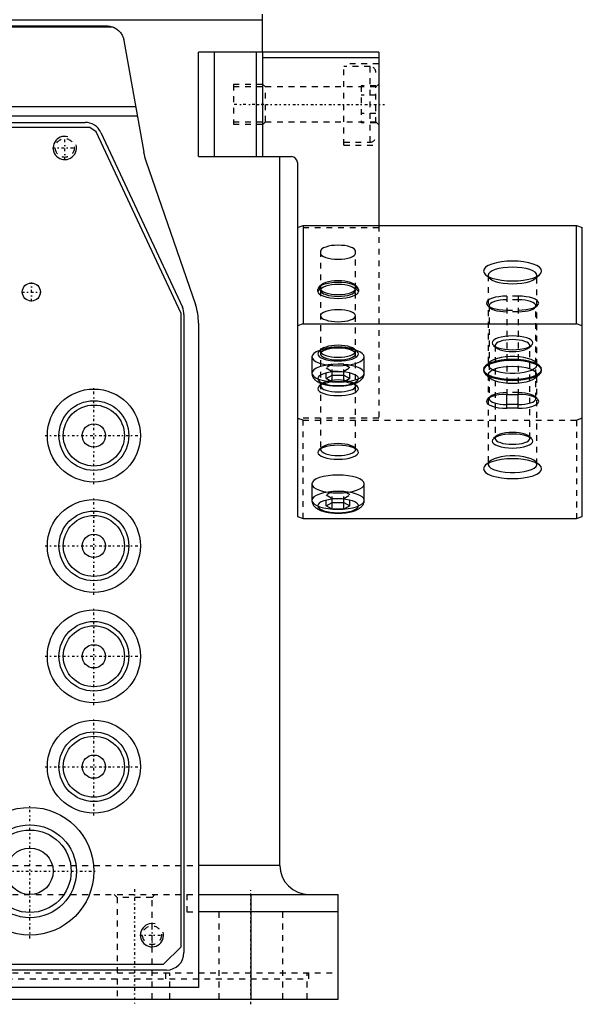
# Model space of a CAD drawing. Extents: x -132 to 132, y -1 to 737.
# Tile 3 of 12: x 35 to 132, y -1 to 169. Entities that reach past the tile are written whole.
import ezdxf

# ---------------------------------------------------------------- set-up
doc = ezdxf.new("R2010")
doc.units = 0
doc.linetypes.add('CENTER', pattern=[1.5, 0.45, -0.5, 0.05, -0.5])
doc.linetypes.add('DASHED', pattern=[2, 1, -1])
for name, color, linetype in [('AM_0', 7, 'CONTINUOUS'), ('AM_10', 7, 'CONTINUOUS'), ('AM_3', 7, 'DASHED'), ('AM_7', 7, 'CENTER')]:
    doc.layers.add(name, color=color, linetype=linetype)

msp = doc.modelspace()

# ---------------------------------------------------------------- linework, layer by layer
at = {"layer": 'AM_0', "color": 7, "linetype": 'CONTINUOUS'}
for p, q in [((77, 163), (77, 169.5)), ((77, 168.5), (28.94, 168.5)), ((28.94, 167.5), (50.22, 167.5)), ((32, 167.32), (51.25, 167.32)), ((53.17, 165.02), (56.57, 145.78)), ((77, 163), (66.01, 163)), ((66.01, 145), (66.01, 163)), ((68.74, 145), (68.74, 163)), ((76, 145), (76, 163)), ((97, 163), (77, 163)), ((77, 163), (77, 145)), ((97, 163), (97, 133.14)), ((97, 162), (77, 162)), ((-55.18, 153.62), (55.18, 153.62)), ((55.48, 151.95), (-55.48, 151.95)), ((-46.48, 150.9), (46.48, 150.9)), ((47.28, 150), (-47.28, 150)), ((48.42, 149.27), (47.28, 150)), ((63, 118), (48.42, 149.27)), ((49.2, 149.17), (63.22, 119.1)), ((56.96, 144.26), (65.46, 119.58)), ((66.01, 145), (77, 145)), ((77, 145), (82, 145)), ((80, 23), (80, 145)), ((83, 144), (83, 83.05)), ((83, 132.8), (84, 133.14)), ((84, 133.14), (131, 133.14)), ((84, 133.14), (84, 116.22)), ((131, 116.22), (131, 133.14)), ((131, 133.14), (132, 132.8)), ((132, 83.05), (132, 132.8)), ((63, 9), (63, 118)), ((63.5, 117.83), (63.5, 8)), ((66, 116.33), (66, 2)), ((84, 116.22), (83, 115.88)), ((84, 116.22), (131, 116.22)), ((132, 115.88), (131, 116.22)), ((85.5, 110.55), (85.5, 107.73)), ((94.5, 107.73), (94.5, 110.55)), ((87.98, 106.79), (88.99, 107.39)), ((88.99, 106.19), (87.98, 106.79)), ((88.99, 106.19), (88.99, 107.39)), ((88.99, 107.39), (91.01, 107.39)), ((91.01, 107.39), (92.02, 106.79)), ((91.01, 106.19), (91.01, 107.39)), ((92.02, 106.79), (91.01, 106.19)), ((91.01, 106.19), (88.99, 106.19)), ((119, 104.08), (121, 104.08)), ((119, 101.69), (119, 104.08)), ((121, 101.69), (121, 104.08)), ((121, 102.33), (119, 102.33)), ((121, 101.69), (119, 101.69)), ((85.5, 88.66), (85.5, 85.84)), ((94.5, 85.84), (94.5, 88.66)), ((87.98, 84.9), (88.99, 85.5)), ((88.99, 84.3), (87.98, 84.9)), ((88.99, 84.3), (88.99, 85.5)), ((88.99, 85.5), (91.01, 85.5)), ((91.01, 85.5), (92.02, 84.9)), ((91.01, 84.3), (91.01, 85.5)), ((92.02, 84.9), (91.01, 84.3)), ((83, 83.05), (84, 82.71)), ((91.01, 84.3), (88.99, 84.3)), ((131, 82.71), (132, 83.05)), ((84, 82.71), (131, 82.71)), ((80, 23), (66, 23)), ((66, 18), (90, 18)), ((75, 18), (75, 0)), ((90, 0), (90, 18)), ((90, 15), (66, 15)), ((60, 6), (63, 9)), ((-60, 6), (60, 6)), ((60.5, 5), (-60.5, 5)), ((66, 2), (-66, 2)), ((-90, 0), (90, 0))]:
    msp.add_line(p, q, dxfattribs=at)
for points in [[(90, 112.09), (89.12, 112.06), (88.28, 111.97), (87.5, 111.83), (86.82, 111.64), (86.26, 111.4), (85.84, 111.14), (85.59, 110.85), (85.5, 110.55)], [(94.5, 110.55), (94.41, 110.85), (94.16, 111.14), (93.74, 111.4), (93.18, 111.64), (92.5, 111.83), (91.72, 111.97), (90.88, 112.06), (90, 112.09)], [(94.5, 107.73), (94.41, 108.03), (94.16, 108.32), (93.74, 108.59), (93.18, 108.82), (92.5, 109.01), (91.72, 109.15), (90.88, 109.24), (90, 109.27), (89.12, 109.24), (88.28, 109.15), (87.5, 109.01), (86.82, 108.82), (86.26, 108.59), (85.84, 108.32), (85.59, 108.03), (85.5, 107.73)], [(115.34, 109.02), (115.08, 108.7), (115, 108.37), (115.11, 108.04), (115.4, 107.72), (115.87, 107.43), (116.49, 107.18), (117.25, 106.97), (118.11, 106.81), (119.03, 106.72), (120, 106.68), (120.97, 106.72), (121.89, 106.81), (122.75, 106.97), (123.51, 107.18), (124.13, 107.43), (124.6, 107.72), (124.89, 108.04), (125, 108.37), (124.92, 108.7), (124.66, 109.02)], [(120, 110.11), (119.01, 110.07), (118.06, 109.97), (117.18, 109.81), (116.42, 109.59), (115.8, 109.32), (115.34, 109.02)], [(115.85, 109.35), (115.82, 109.06), (115.96, 108.78), (116.26, 108.51), (116.72, 108.27), (117.3, 108.06), (117.99, 107.9), (118.76, 107.79), (119.58, 107.73), (120.42, 107.73), (121.24, 107.79), (122.01, 107.9), (122.7, 108.06), (123.28, 108.27), (123.74, 108.51), (124.04, 108.78), (124.18, 109.06), (124.15, 109.35)], [(124.66, 109.02), (124.2, 109.32), (123.58, 109.59), (122.82, 109.81), (121.94, 109.97), (120.99, 110.07), (120, 110.11)], [(86.74, 105.5), (86.56, 105.28), (86.5, 105.05), (86.57, 104.82), (86.78, 104.6), (87.1, 104.39), (87.53, 104.22), (88.05, 104.07), (88.65, 103.96), (89.29, 103.89), (89.96, 103.87), (90.64, 103.89), (91.29, 103.95), (91.89, 104.06), (92.42, 104.2), (92.86, 104.37), (93.19, 104.57), (93.41, 104.79), (93.5, 105.02), (93.46, 105.25), (93.29, 105.48), (92.99, 105.68), (92.59, 105.87)], [(87.41, 105.87), (87.03, 105.69), (86.74, 105.5)], [(87.04, 105.7), (87, 105.51), (87.07, 105.31), (87.25, 105.12), (87.53, 104.95), (87.91, 104.8), (88.36, 104.67), (88.87, 104.58), (89.42, 104.53), (90, 104.51), (90.58, 104.53), (91.13, 104.58), (91.64, 104.67), (92.09, 104.8), (92.47, 104.95), (92.75, 105.12), (92.93, 105.31), (93, 105.51), (92.96, 105.7)], [(119, 104.08), (118.31, 104.06), (117.64, 103.99), (117.03, 103.87), (116.49, 103.72), (116.06, 103.53), (115.74, 103.32)], [(116.04, 103.52), (116, 103.33), (116.07, 103.13), (116.25, 102.94), (116.53, 102.77), (116.91, 102.62), (117.36, 102.5), (117.87, 102.4), (118.42, 102.35), (119, 102.33)], [(121, 101.69), (121.68, 101.71), (122.34, 101.78), (122.94, 101.89), (123.47, 102.04), (123.91, 102.22), (124.23, 102.43), (124.43, 102.65), (124.5, 102.88), (124.43, 103.12), (124.23, 103.34), (123.91, 103.55), (123.47, 103.73), (122.94, 103.88), (122.34, 103.99), (121.68, 104.06), (121, 104.08)], [(121, 102.33), (121.58, 102.35), (122.13, 102.4), (122.64, 102.5), (123.09, 102.62), (123.47, 102.77), (123.75, 102.94), (123.93, 103.13), (124, 103.33), (123.96, 103.52)], [(115.74, 103.32), (115.56, 103.1), (115.5, 102.87), (115.58, 102.63), (115.78, 102.41), (116.11, 102.21), (116.55, 102.03), (117.07, 101.89), (117.67, 101.78), (118.32, 101.71), (119, 101.69)], [(117.04, 96.68), (117, 96.49), (117.07, 96.29), (117.25, 96.1), (117.53, 95.93), (117.91, 95.78), (118.36, 95.65), (118.87, 95.56), (119.42, 95.51), (120, 95.49), (120.58, 95.51), (121.13, 95.56), (121.64, 95.65), (122.09, 95.78), (122.47, 95.93), (122.75, 96.1), (122.93, 96.29), (123, 96.49), (122.96, 96.68)], [(90, 95.32), (89.31, 95.29), (88.64, 95.22), (88.03, 95.11), (87.49, 94.95), (87.06, 94.77), (86.74, 94.55)], [(93.26, 94.55), (92.94, 94.77), (92.51, 94.95), (91.97, 95.11), (91.36, 95.22), (90.69, 95.29), (90, 95.32)], [(86.74, 94.55), (86.56, 94.33), (86.5, 94.1), (86.58, 93.87), (86.78, 93.65), (87.11, 93.44), (87.55, 93.27), (88.07, 93.12), (88.67, 93.01), (89.32, 92.94), (90, 92.92), (90.68, 92.94), (91.33, 93.01), (91.93, 93.12), (92.45, 93.27), (92.89, 93.44), (93.22, 93.65), (93.42, 93.87), (93.5, 94.1), (93.44, 94.33), (93.26, 94.55)], [(87.04, 94.76), (87, 94.56), (87.07, 94.36), (87.25, 94.18), (87.53, 94), (87.91, 93.85), (88.36, 93.73), (88.87, 93.64), (89.42, 93.58), (90, 93.56), (90.58, 93.58), (91.13, 93.64), (91.64, 93.73), (92.09, 93.85), (92.47, 94), (92.75, 94.18), (92.93, 94.36), (93, 94.56), (92.96, 94.76)], [(115.85, 92.25), (115.82, 91.96), (115.96, 91.68), (116.26, 91.41), (116.72, 91.17), (117.3, 90.96), (117.99, 90.8), (118.76, 90.69), (119.58, 90.63), (120.42, 90.63), (121.24, 90.69), (122.01, 90.8), (122.7, 90.96), (123.28, 91.17), (123.74, 91.41), (124.04, 91.68), (124.18, 91.96), (124.15, 92.25)], [(90, 90.2), (89.12, 90.17), (88.28, 90.08), (87.5, 89.94), (86.82, 89.75), (86.26, 89.52), (85.84, 89.25), (85.59, 88.96), (85.5, 88.66)], [(94.5, 88.66), (94.41, 88.96), (94.16, 89.25), (93.74, 89.52), (93.18, 89.75), (92.5, 89.94), (91.72, 90.08), (90.88, 90.17), (90, 90.2)], [(94.5, 85.84), (94.41, 86.14), (94.16, 86.43), (93.74, 86.7), (93.18, 86.93), (92.5, 87.12), (91.72, 87.26), (90.88, 87.35), (90, 87.38), (89.12, 87.35), (88.28, 87.26), (87.5, 87.12), (86.82, 86.93), (86.26, 86.7), (85.84, 86.43), (85.59, 86.14), (85.5, 85.84)]]:
    msp.add_lwpolyline(points, dxfattribs=at)
for points in [[(93.5, 106.79), (93.43, 107.02), (93.23, 107.25), (92.91, 107.46), (92.47, 107.64), (91.94, 107.79), (91.34, 107.9), (90.68, 107.97), (90, 107.99), (89.32, 107.97), (88.66, 107.9), (88.06, 107.79), (87.53, 107.64), (87.09, 107.46), (86.77, 107.25), (86.57, 107.02), (86.5, 106.79), (86.57, 106.56), (86.77, 106.33), (87.09, 106.13), (87.53, 105.94), (88.06, 105.8), (88.66, 105.69), (89.32, 105.62), (90, 105.59), (90.68, 105.62), (91.34, 105.69), (91.94, 105.8), (92.47, 105.94), (92.91, 106.13), (93.23, 106.33), (93.43, 106.56)], [(123.5, 96.04), (123.43, 96.28), (123.23, 96.5), (122.91, 96.71), (122.47, 96.89), (121.94, 97.04), (121.34, 97.15), (120.68, 97.22), (120, 97.24), (119.32, 97.22), (118.66, 97.15), (118.06, 97.04), (117.53, 96.89), (117.09, 96.71), (116.77, 96.5), (116.57, 96.28), (116.5, 96.04), (116.57, 95.81), (116.77, 95.59), (117.09, 95.38), (117.53, 95.2), (118.06, 95.05), (118.66, 94.94), (119.32, 94.87), (120, 94.85), (120.68, 94.87), (121.34, 94.94), (121.94, 95.05), (122.47, 95.2), (122.91, 95.38), (123.23, 95.59), (123.43, 95.81)], [(125, 91.29), (124.9, 91.63), (124.62, 91.95), (124.16, 92.24), (123.54, 92.5), (122.78, 92.72), (121.91, 92.87), (120.98, 92.97), (120, 93), (119.02, 92.97), (118.09, 92.87), (117.22, 92.72), (116.46, 92.5), (115.84, 92.24), (115.38, 91.95), (115.1, 91.63), (115, 91.29), (115.1, 90.96), (115.38, 90.64), (115.84, 90.34), (116.46, 90.08), (117.22, 89.87), (118.09, 89.71), (119.02, 89.62), (120, 89.58), (120.98, 89.62), (121.91, 89.71), (122.78, 89.87), (123.54, 90.08), (124.16, 90.34), (124.62, 90.64), (124.9, 90.96)], [(93.5, 84.9), (93.43, 85.14), (93.23, 85.36), (92.91, 85.57), (92.47, 85.75), (91.94, 85.9), (91.34, 86.01), (90.68, 86.08), (90, 86.1), (89.32, 86.08), (88.66, 86.01), (88.06, 85.9), (87.53, 85.75), (87.09, 85.57), (86.77, 85.36), (86.57, 85.14), (86.5, 84.9), (86.57, 84.67), (86.77, 84.44), (87.09, 84.24), (87.53, 84.06), (88.06, 83.91), (88.66, 83.8), (89.32, 83.73), (90, 83.7), (90.68, 83.73), (91.34, 83.8), (91.94, 83.91), (92.47, 84.06), (92.91, 84.24), (93.23, 84.44), (93.43, 84.67)]]:
    msp.add_lwpolyline(points, close=True, dxfattribs=at)
for points in [[(50.22, 167.5, 0), (50.38, 167.5, 0), (50.73, 167.46, 0), (51.08, 167.37, 0), (51.25, 167.32, 0)], [(51.25, 167.32, 0), (51.33, 167.29, 0), (51.49, 167.22, 0), (51.65, 167.14, 0), (51.72, 167.09, 0), (51.8, 167.05, 0), (51.94, 166.95, 0), (52.08, 166.85, 0), (52.22, 166.74, 0), (52.34, 166.62, 0), (52.46, 166.49, 0), (52.52, 166.43, 0), (52.57, 166.36, 0), (52.68, 166.22, 0), (52.77, 166.07, 0), (52.86, 165.92, 0), (52.94, 165.77, 0), (53.01, 165.61, 0), (53.04, 165.52, 0), (53.07, 165.44, 0), (53.12, 165.28, 0), (53.16, 165.11, 0), (53.17, 165.02, 0)], [(85.5, 107.73, 0), (85.5, 107.69, 0), (85.51, 107.6, 0), (85.52, 107.51, 0), (85.52, 107.47, 0), (85.53, 107.42, 0), (85.56, 107.34, 0), (85.58, 107.25, 0), (85.62, 107.17, 0), (85.65, 107.09, 0), (85.69, 107.01, 0), (85.71, 106.97, 0), (85.74, 106.94, 0), (85.78, 106.87, 0), (85.84, 106.8, 0), (85.89, 106.74, 0), (85.94, 106.67, 0), (86, 106.62, 0), (86.03, 106.59, 0), (86.06, 106.56, 0), (86.12, 106.51, 0), (86.19, 106.45, 0), (86.22, 106.43, 0), (86.25, 106.41, 0), (86.32, 106.36, 0), (86.39, 106.31, 0), (86.43, 106.29, 0), (86.46, 106.27, 0), (86.53, 106.23, 0), (86.61, 106.19, 0), (86.68, 106.15, 0), (86.75, 106.12, 0), (86.83, 106.08, 0), (86.87, 106.06, 0), (86.91, 106.05, 0), (87, 106.01, 0), (87.08, 105.98, 0), (87.17, 105.95, 0), (87.26, 105.92, 0), (87.36, 105.89, 0), (87.4, 105.87, 0), (87.45, 105.86, 0), (87.55, 105.83, 0), (87.65, 105.8, 0), (87.76, 105.78, 0), (87.86, 105.75, 0), (87.97, 105.73, 0), (88.03, 105.72, 0), (88.09, 105.71, 0), (88.2, 105.69, 0), (88.32, 105.67, 0), (88.44, 105.65, 0), (88.55, 105.63, 0), (88.67, 105.61, 0), (88.73, 105.61, 0), (88.79, 105.6, 0), (88.91, 105.59, 0), (89.03, 105.58, 0), (89.15, 105.57, 0), (89.28, 105.56, 0), (89.4, 105.55, 0), (89.46, 105.55, 0), (89.52, 105.54, 0), (89.64, 105.54, 0), (89.77, 105.54, 0), (89.83, 105.53, 0), (89.89, 105.53, 0), (90.01, 105.53, 0), (90.13, 105.53, 0), (90.19, 105.54, 0), (90.26, 105.54, 0), (90.38, 105.54, 0), (90.5, 105.54, 0), (90.62, 105.55, 0), (90.73, 105.56, 0), (90.85, 105.57, 0), (90.91, 105.57, 0), (90.97, 105.58, 0), (91.08, 105.59, 0), (91.2, 105.6, 0), (91.31, 105.61, 0), (91.43, 105.63, 0), (91.54, 105.64, 0), (91.59, 105.65, 0), (91.65, 105.66, 0), (91.75, 105.68, 0), (91.86, 105.7, 0), (91.96, 105.72, 0), (92.07, 105.74, 0), (92.17, 105.76, 0), (92.22, 105.77, 0), (92.27, 105.78, 0), (92.36, 105.81, 0), (92.46, 105.83, 0), (92.55, 105.86, 0), (92.64, 105.89, 0), (92.74, 105.92, 0), (92.78, 105.93, 0), (92.82, 105.95, 0), (92.91, 105.98, 0), (93, 106.01, 0), (93.08, 106.04, 0), (93.16, 106.08, 0), (93.24, 106.11, 0), (93.28, 106.13, 0), (93.32, 106.15, 0), (93.4, 106.19, 0), (93.47, 106.23, 0), (93.51, 106.25, 0), (93.54, 106.27, 0), (93.62, 106.32, 0), (93.69, 106.37, 0), (93.73, 106.4, 0), (93.77, 106.43, 0), (93.85, 106.49, 0), (93.94, 106.56, 0), (94.01, 106.63, 0), (94.09, 106.71, 0), (94.17, 106.8, 0), (94.2, 106.85, 0), (94.24, 106.9, 0), (94.3, 107, 0), (94.35, 107.1, 0), (94.4, 107.2, 0), (94.43, 107.29, 0), (94.46, 107.39, 0), (94.47, 107.44, 0), (94.48, 107.49, 0), (94.49, 107.59, 0), (94.5, 107.68, 0), (94.5, 107.73, 0)], [(85.5, 85.84, 0), (85.5, 85.8, 0), (85.51, 85.71, 0), (85.52, 85.62, 0), (85.52, 85.58, 0), (85.53, 85.53, 0), (85.56, 85.45, 0), (85.58, 85.36, 0), (85.62, 85.28, 0), (85.65, 85.2, 0), (85.69, 85.12, 0), (85.71, 85.08, 0), (85.74, 85.05, 0), (85.78, 84.98, 0), (85.84, 84.91, 0), (85.89, 84.85, 0), (85.94, 84.79, 0), (86, 84.73, 0), (86.03, 84.7, 0), (86.06, 84.67, 0), (86.12, 84.62, 0), (86.19, 84.57, 0), (86.22, 84.54, 0), (86.25, 84.52, 0), (86.32, 84.47, 0), (86.39, 84.42, 0), (86.43, 84.4, 0), (86.46, 84.38, 0), (86.53, 84.34, 0), (86.61, 84.3, 0), (86.68, 84.26, 0), (86.75, 84.23, 0), (86.83, 84.19, 0), (86.87, 84.17, 0), (86.91, 84.16, 0), (87, 84.12, 0), (87.08, 84.09, 0), (87.17, 84.06, 0), (87.26, 84.03, 0), (87.36, 84, 0), (87.4, 83.98, 0), (87.45, 83.97, 0), (87.55, 83.94, 0), (87.65, 83.91, 0), (87.76, 83.89, 0), (87.86, 83.86, 0), (87.97, 83.84, 0), (88.03, 83.83, 0), (88.09, 83.82, 0), (88.2, 83.8, 0), (88.32, 83.78, 0), (88.44, 83.76, 0), (88.55, 83.74, 0), (88.67, 83.73, 0), (88.73, 83.72, 0), (88.79, 83.71, 0), (88.91, 83.7, 0), (89.03, 83.69, 0), (89.15, 83.68, 0), (89.28, 83.67, 0), (89.4, 83.66, 0), (89.46, 83.66, 0), (89.52, 83.65, 0), (89.64, 83.65, 0), (89.77, 83.65, 0), (89.83, 83.65, 0), (89.89, 83.64, 0), (90.01, 83.64, 0), (90.13, 83.65, 0), (90.19, 83.65, 0), (90.26, 83.65, 0), (90.38, 83.65, 0), (90.5, 83.66, 0), (90.62, 83.66, 0), (90.73, 83.67, 0), (90.85, 83.68, 0), (90.91, 83.68, 0), (90.97, 83.69, 0), (91.08, 83.7, 0), (91.2, 83.71, 0), (91.31, 83.72, 0), (91.43, 83.74, 0), (91.54, 83.75, 0), (91.59, 83.76, 0), (91.65, 83.77, 0), (91.75, 83.79, 0), (91.86, 83.81, 0), (91.96, 83.83, 0), (92.07, 83.85, 0), (92.17, 83.87, 0), (92.22, 83.88, 0), (92.27, 83.89, 0), (92.36, 83.92, 0), (92.46, 83.94, 0), (92.55, 83.97, 0), (92.64, 84, 0), (92.74, 84.03, 0), (92.78, 84.04, 0), (92.82, 84.06, 0), (92.91, 84.09, 0), (93, 84.12, 0), (93.08, 84.15, 0), (93.16, 84.19, 0), (93.24, 84.23, 0), (93.28, 84.24, 0), (93.32, 84.26, 0), (93.4, 84.3, 0), (93.47, 84.34, 0), (93.51, 84.36, 0), (93.54, 84.38, 0), (93.62, 84.43, 0), (93.69, 84.48, 0), (93.73, 84.51, 0), (93.77, 84.54, 0), (93.85, 84.6, 0), (93.94, 84.67, 0), (94.01, 84.74, 0), (94.09, 84.82, 0), (94.17, 84.91, 0), (94.2, 84.96, 0), (94.24, 85.01, 0), (94.3, 85.11, 0), (94.35, 85.21, 0), (94.4, 85.31, 0), (94.43, 85.41, 0), (94.46, 85.5, 0), (94.47, 85.55, 0), (94.48, 85.6, 0), (94.49, 85.7, 0), (94.5, 85.79, 0), (94.5, 85.84, 0)]]:
    msp.add_polyline3d(points, dxfattribs=at)
for centre, radius in [((37.25, 121.7), 1.55), ((48, 97), 8), ((48, 97), 6), ((48, 97), 5.25), ((48, 97), 2), ((48, 78), 8), ((48, 78), 6), ((48, 78), 5.25), ((48, 78), 2), ((48, 59), 8), ((48, 59), 6), ((48, 59), 5.25), ((48, 59), 2), ((48, 40), 8), ((48, 40), 6), ((48, 40), 5.25), ((48, 40), 2), ((37, 22), 11), ((37, 22), 8), ((37, 22), 7.1), ((37, 22), 4)]:
    msp.add_circle(centre, radius, dxfattribs=at)
for centre, radius, start, end in [((46.48, 147.9), 3, 25, 90), ((66.41, 147.51), 10, 190, 199), ((82, 144), 1, 0, 90), ((60.5, 117.83), 3, 0, 25), ((56, 116.33), 10, 0, 19), ((85, 23), 5, 180, 270), ((60.5, 8), 3, 270, 0)]:
    msp.add_arc(centre, radius, start, end, dxfattribs=at)
at = {"layer": 'AM_10', "color": 7, "linetype": 'CONTINUOUS'}
for centre in [(43, 146.5), (58, 11)]:
    msp.add_arc(centre, 2, 75, 15, dxfattribs=at)
at = {"layer": 'AM_3', "color": 6, "linetype": 'DASHED'}
for p, q in [((97, 161), (91, 161)), ((91, 147), (91, 161)), ((95.5, 160.5), (91, 160.5)), ((95.5, 147.5), (95.5, 160.5)), ((77, 157.4), (72, 157.4)), ((72, 157.4), (72, 150.6)), ((77, 157), (72, 157)), ((77.5, 157), (77, 157.5)), ((96.5, 157), (77.5, 157)), ((77.5, 151), (77.5, 157)), ((96.5, 157.18), (94, 157.18)), ((94, 157.18), (94, 150.82)), ((97, 157.5), (96.5, 157)), ((96.5, 150.82), (96.5, 157.18)), ((96.5, 155.59), (94, 155.59)), ((72, 151), (77, 151)), ((77, 150.5), (77.5, 151)), ((77.5, 151), (96.5, 151)), ((96.5, 152.41), (94, 152.41)), ((96.5, 151), (97, 150.5)), ((72, 150.6), (77, 150.6)), ((96.5, 150.82), (94, 150.82)), ((91, 147.5), (95.5, 147.5)), ((91, 147), (97, 147)), ((97, 132.76), (83, 132.76)), ((97, 133.14), (97, 100)), ((87, 128.73), (87, 122.28)), ((93, 122.28), (93, 128.73)), ((115.34, 124.69), (116.1, 124.03)), ((115.81, 124.55), (115.81, 109.16)), ((123.9, 124.03), (124.66, 124.69)), ((124.19, 109.16), (124.19, 124.55)), ((87, 122.62), (86.5, 122.15)), ((87, 122.28), (86.5, 121.81)), ((86.5, 121.81), (86.5, 122.15)), ((87.21, 122.99), (86.74, 122.58)), ((93.26, 122.58), (92.79, 122.99)), ((93.5, 122.15), (93, 122.62)), ((93.5, 121.81), (93, 122.28)), ((93.5, 122.15), (93.5, 121.81)), ((87, 121.98), (87, 94.59)), ((93, 94.59), (93, 121.98)), ((119, 121), (119, 104.08)), ((121, 121), (119, 121)), ((121, 120.36), (119, 120.36)), ((121, 121), (121, 104.08)), ((115.74, 119.36), (116.21, 118.96)), ((116, 119.33), (116, 103.35)), ((123.79, 118.96), (124.26, 119.36)), ((124, 103.35), (124, 119.33)), ((119, 118.6), (121, 118.6)), ((121, 118.3), (119, 118.3)), ((87.21, 111.88), (86.74, 111.47)), ((93.26, 111.47), (92.79, 111.88)), ((116.74, 112.52), (117.21, 112.12)), ((117, 112.49), (117, 96.51)), ((122.79, 112.12), (123.26, 112.52)), ((123, 96.51), (123, 112.49)), ((88.99, 109.27), (87.98, 108.67)), ((87.98, 108.67), (88.99, 108.07)), ((87.98, 106.79), (87.98, 108.67)), ((88.99, 107.39), (88.99, 109.27)), ((91.01, 109.27), (88.99, 109.27)), ((91.01, 107.39), (91.01, 109.27)), ((92.02, 108.67), (91.01, 109.27)), ((91.01, 108.07), (92.02, 108.67)), ((92.02, 106.79), (92.02, 108.67)), ((116.1, 109.68), (115.34, 109.02)), ((124.66, 109.02), (123.9, 109.68)), ((88.99, 108.07), (91.01, 108.07)), ((115.34, 107.59), (116.1, 106.92)), ((115.81, 107.45), (115.81, 92.06)), ((123.9, 106.92), (124.66, 107.59)), ((124.19, 92.06), (124.19, 107.45)), ((87.21, 105.91), (86.74, 105.5)), ((93.26, 105.5), (92.79, 105.91)), ((116.21, 103.73), (115.74, 103.32)), ((121, 104.38), (119, 104.38)), ((124.26, 103.32), (123.79, 103.73)), ((97, 100), (83, 100)), ((84, 99.62), (83, 99.96)), ((84, 99.62), (131, 99.62)), ((84, 82.71), (84, 99.62)), ((132, 99.96), (131, 99.62)), ((131, 99.62), (131, 82.71)), ((117.21, 96.89), (116.74, 96.48)), ((123.26, 96.48), (122.79, 96.89)), ((87.21, 94.96), (86.74, 94.55)), ((93.26, 94.55), (92.79, 94.96)), ((116.1, 92.58), (115.34, 91.92)), ((124.66, 91.92), (123.9, 92.58)), ((88.99, 87.38), (87.98, 86.78)), ((87.98, 86.78), (88.99, 86.18)), ((87.98, 84.9), (87.98, 86.78)), ((88.99, 85.5), (88.99, 87.38)), ((91.01, 87.38), (88.99, 87.38)), ((91.01, 85.5), (91.01, 87.38)), ((92.02, 86.78), (91.01, 87.38)), ((91.01, 86.18), (92.02, 86.78)), ((92.02, 84.9), (92.02, 86.78)), ((88.99, 86.18), (91.01, 86.18)), ((-66, 23), (66, 23)), ((-66, 18), (75, 18)), ((51.5, 18), (52, 17.5)), ((52, 17.5), (52, 0)), ((58, 17.5), (52, 17.5)), ((58, 17.5), (58.5, 18)), ((58, 0), (58, 17.5)), ((64, 18), (64, 15)), ((64, 15), (66, 15)), ((69.5, 15), (69.5, 0)), ((80.5, 0), (80.5, 15)), ((-90, 4.5), (90, 4.5)), ((-85, 3.5), (85, 3.5)), ((60.35, 4.5), (60.35, 3.5)), ((61.06, 0), (61.06, 4.5)), ((84.68, 0), (84.68, 4.5)), ((85, 3.5), (85, 4.5))]:
    msp.add_line(p, q, dxfattribs=at)
for points in [[(93, 128.73), (92.94, 128.93), (92.77, 129.12), (92.49, 129.3), (92.12, 129.45), (91.67, 129.58), (91.15, 129.68), (90.59, 129.73), (90, 129.75), (89.41, 129.73), (88.85, 129.68), (88.33, 129.58), (87.88, 129.45), (87.51, 129.3), (87.23, 129.12), (87.06, 128.93), (87, 128.73)], [(87, 128.39), (87.06, 128.18), (87.23, 127.99), (87.51, 127.82), (87.88, 127.66), (88.33, 127.53), (88.85, 127.44), (89.41, 127.38), (90, 127.36), (90.59, 127.38), (91.15, 127.44), (91.67, 127.53), (92.12, 127.66), (92.49, 127.82), (92.77, 127.99), (92.94, 128.18), (93, 128.39)], [(86.74, 122.58), (86.56, 122.37), (86.5, 122.15)], [(93.5, 122.15), (93.43, 122.38), (93.23, 122.61), (92.9, 122.82), (92.46, 123), (91.92, 123.15), (91.31, 123.26), (90.65, 123.33), (89.96, 123.35), (89.27, 123.32), (88.61, 123.25), (88.01, 123.13), (87.48, 122.98), (87.05, 122.8), (86.74, 122.58)], [(93, 122.62), (92.94, 122.82), (92.77, 123.01), (92.49, 123.19), (92.12, 123.34), (91.67, 123.47), (91.15, 123.57), (90.59, 123.63), (90, 123.65), (89.41, 123.63), (88.85, 123.57), (88.33, 123.47), (87.88, 123.34), (87.51, 123.19), (87.23, 123.01), (87.06, 122.82), (87, 122.62)], [(87, 122.28), (87.06, 122.08), (87.23, 121.88), (87.51, 121.71), (87.88, 121.55), (88.33, 121.42), (88.85, 121.33), (89.41, 121.27), (90, 121.25), (90.59, 121.27), (91.15, 121.33), (91.67, 121.42), (92.12, 121.55), (92.49, 121.71), (92.77, 121.88), (92.94, 122.08), (93, 122.28)], [(86.5, 121.81), (86.57, 121.57), (86.77, 121.35), (87.09, 121.14), (87.53, 120.96), (88.06, 120.81), (88.66, 120.7), (89.32, 120.63), (90, 120.61), (90.68, 120.63), (91.34, 120.7), (91.94, 120.81), (92.47, 120.96), (92.91, 121.14), (93.23, 121.35), (93.43, 121.57), (93.5, 121.81)], [(119, 121), (118.32, 120.97), (117.66, 120.9), (117.06, 120.79), (116.53, 120.65), (116.09, 120.46), (115.77, 120.26), (115.57, 120.03), (115.5, 119.8), (115.57, 119.57), (115.77, 119.34), (116.09, 119.13), (116.53, 118.95), (117.06, 118.8), (117.66, 118.69), (118.32, 118.62), (119, 118.6)], [(119, 120.36), (118.41, 120.34), (117.85, 120.28), (117.33, 120.18), (116.88, 120.05), (116.51, 119.9), (116.23, 119.72), (116.06, 119.53), (116, 119.33), (116.06, 119.13), (116.23, 118.94), (116.51, 118.76), (116.88, 118.6), (117.33, 118.48), (117.85, 118.38), (118.41, 118.32), (119, 118.3)], [(121, 118.6), (121.68, 118.62), (122.34, 118.69), (122.94, 118.8), (123.47, 118.95), (123.91, 119.13), (124.23, 119.34), (124.43, 119.57), (124.5, 119.8), (124.43, 120.03), (124.23, 120.26), (123.91, 120.46), (123.47, 120.65), (122.94, 120.79), (122.34, 120.9), (121.68, 120.97), (121, 121)], [(121, 118.3), (121.59, 118.32), (122.15, 118.38), (122.67, 118.48), (123.12, 118.6), (123.49, 118.76), (123.77, 118.94), (123.94, 119.13), (124, 119.33), (123.94, 119.53), (123.77, 119.72), (123.49, 119.9), (123.12, 120.05), (122.67, 120.18), (122.15, 120.28), (121.59, 120.34), (121, 120.36)], [(90, 112.23), (89.32, 112.21), (88.67, 112.14), (88.06, 112.03), (87.53, 111.88), (87.1, 111.7), (86.77, 111.5), (86.57, 111.27), (86.5, 111.04), (86.56, 110.81), (86.76, 110.58), (87.07, 110.38), (87.5, 110.2), (88.03, 110.05), (88.63, 109.93), (89.28, 109.86), (89.96, 109.84), (90.64, 109.86), (91.29, 109.92), (91.9, 110.03), (92.44, 110.17), (92.88, 110.35), (93.21, 110.56), (93.42, 110.78), (93.5, 111.01), (93.45, 111.24), (93.26, 111.47)], [(93.26, 111.47), (92.94, 111.68), (92.51, 111.87), (91.97, 112.02), (91.36, 112.14), (90.69, 112.21), (90, 112.23)], [(85.5, 110.55), (85.59, 110.25), (85.84, 109.96), (86.26, 109.69), (86.82, 109.46), (87.5, 109.27), (88.28, 109.13), (89.12, 109.04), (90, 109.01), (90.88, 109.04), (91.72, 109.13), (92.5, 109.27), (93.18, 109.46), (93.74, 109.69), (94.16, 109.96), (94.41, 110.25), (94.5, 110.55)], [(124.15, 109.35), (123.97, 109.61), (123.64, 109.86), (123.18, 110.09), (122.6, 110.28), (121.93, 110.43), (121.19, 110.53), (120.4, 110.58), (119.6, 110.58), (118.81, 110.53), (118.07, 110.43), (117.4, 110.28), (116.82, 110.09), (116.36, 109.86), (116.03, 109.61), (115.85, 109.35)], [(85.5, 107.73), (85.59, 107.43), (85.84, 107.14), (86.26, 106.88), (86.82, 106.64), (87.5, 106.45), (88.28, 106.31), (89.12, 106.22), (90, 106.19), (90.88, 106.22), (91.72, 106.31), (92.5, 106.45), (93.18, 106.64), (93.74, 106.88), (94.16, 107.14), (94.41, 107.43), (94.5, 107.73)], [(92.96, 105.7), (92.8, 105.9), (92.53, 106.08), (92.16, 106.25), (91.7, 106.38), (91.17, 106.48), (90.6, 106.54), (90, 106.56), (89.4, 106.54), (88.83, 106.48), (88.3, 106.38), (87.84, 106.25), (87.47, 106.08), (87.2, 105.9), (87.04, 105.7)], [(90, 106.26), (89.28, 106.23), (88.58, 106.16), (87.95, 106.03), (87.41, 105.87)], [(92.59, 105.87), (92.05, 106.03), (91.42, 106.16), (90.72, 106.23), (90, 106.26)], [(119, 104.38), (118.4, 104.36), (117.83, 104.3), (117.3, 104.2), (116.84, 104.07), (116.47, 103.91), (116.2, 103.72), (116.04, 103.52)], [(123.96, 103.52), (123.8, 103.72), (123.53, 103.91), (123.16, 104.07), (122.7, 104.2), (122.17, 104.3), (121.6, 104.36), (121, 104.38)], [(122.96, 96.68), (122.8, 96.88), (122.53, 97.06), (122.16, 97.23), (121.7, 97.36), (121.17, 97.46), (120.6, 97.52), (120, 97.54), (119.4, 97.52), (118.83, 97.46), (118.3, 97.36), (117.84, 97.23), (117.47, 97.06), (117.2, 96.88), (117.04, 96.68)], [(92.96, 94.76), (92.8, 94.96), (92.53, 95.14), (92.16, 95.3), (91.7, 95.43), (91.17, 95.53), (90.6, 95.59), (90, 95.62), (89.4, 95.59), (88.83, 95.53), (88.3, 95.43), (87.84, 95.3), (87.47, 95.14), (87.2, 94.96), (87.04, 94.76)], [(124.15, 92.25), (123.97, 92.51), (123.64, 92.76), (123.18, 92.99), (122.6, 93.18), (121.93, 93.33), (121.19, 93.43), (120.4, 93.48), (119.6, 93.48), (118.81, 93.43), (118.07, 93.33), (117.4, 93.18), (116.82, 92.99), (116.36, 92.76), (116.03, 92.51), (115.85, 92.25)], [(85.5, 88.66), (85.59, 88.36), (85.84, 88.07), (86.26, 87.81), (86.82, 87.57), (87.5, 87.38), (88.28, 87.24), (89.12, 87.15), (90, 87.12), (90.88, 87.15), (91.72, 87.24), (92.5, 87.38), (93.18, 87.57), (93.74, 87.81), (94.16, 88.07), (94.41, 88.36), (94.5, 88.66)], [(85.5, 85.84), (85.59, 85.54), (85.84, 85.25), (86.26, 84.99), (86.82, 84.75), (87.5, 84.56), (88.28, 84.42), (89.12, 84.33), (90, 84.3), (90.88, 84.33), (91.72, 84.42), (92.5, 84.56), (93.18, 84.75), (93.74, 84.99), (94.16, 85.25), (94.41, 85.54), (94.5, 85.84)]]:
    msp.add_lwpolyline(points, dxfattribs=at)
for points in [[(115, 125.31), (115.1, 124.98), (115.38, 124.66), (115.84, 124.36), (116.46, 124.1), (117.22, 123.89), (118.09, 123.73), (119.02, 123.63), (120, 123.6), (120.98, 123.63), (121.91, 123.73), (122.78, 123.89), (123.54, 124.1), (124.16, 124.36), (124.62, 124.66), (124.9, 124.98), (125, 125.31), (124.9, 125.64), (124.62, 125.96), (124.16, 126.26), (123.54, 126.52), (122.78, 126.73), (121.91, 126.89), (120.98, 126.99), (120, 127.02), (119.02, 126.99), (118.09, 126.89), (117.22, 126.73), (116.46, 126.52), (115.84, 126.26), (115.38, 125.96), (115.1, 125.64)], [(115.81, 124.55), (115.89, 124.27), (116.13, 124), (116.52, 123.75), (117.04, 123.53), (117.67, 123.36), (118.4, 123.22), (119.18, 123.14), (120, 123.11), (120.82, 123.14), (121.6, 123.22), (122.33, 123.36), (122.96, 123.53), (123.48, 123.75), (123.87, 124), (124.11, 124.27), (124.19, 124.55), (124.11, 124.83), (123.87, 125.09), (123.48, 125.34), (122.96, 125.56), (122.33, 125.74), (121.6, 125.87), (120.82, 125.95), (120, 125.98), (119.18, 125.95), (118.4, 125.87), (117.67, 125.74), (117.04, 125.56), (116.52, 125.34), (116.13, 125.09), (115.89, 124.83)], [(87, 121.98), (87.06, 121.78), (87.23, 121.59), (87.51, 121.41), (87.88, 121.25), (88.33, 121.13), (88.85, 121.03), (89.41, 120.97), (90, 120.95), (90.59, 120.97), (91.15, 121.03), (91.67, 121.13), (92.12, 121.25), (92.49, 121.41), (92.77, 121.59), (92.94, 121.78), (93, 121.98), (92.94, 122.18), (92.77, 122.37), (92.49, 122.55), (92.12, 122.7), (91.67, 122.83), (91.15, 122.93), (90.59, 122.98), (90, 123), (89.41, 122.98), (88.85, 122.93), (88.33, 122.83), (87.88, 122.7), (87.51, 122.55), (87.23, 122.37), (87.06, 122.18)], [(87, 117.61), (87.06, 117.41), (87.23, 117.22), (87.51, 117.04), (87.88, 116.89), (88.33, 116.76), (88.85, 116.66), (89.41, 116.61), (90, 116.59), (90.59, 116.61), (91.15, 116.66), (91.67, 116.76), (92.12, 116.89), (92.49, 117.04), (92.77, 117.22), (92.94, 117.41), (93, 117.61), (92.94, 117.81), (92.77, 118), (92.49, 118.18), (92.12, 118.34), (91.67, 118.46), (91.15, 118.56), (90.59, 118.62), (90, 118.64), (89.41, 118.62), (88.85, 118.56), (88.33, 118.46), (87.88, 118.34), (87.51, 118.18), (87.23, 118), (87.06, 117.81)], [(116.5, 112.96), (116.57, 112.72), (116.77, 112.5), (117.09, 112.29), (117.53, 112.11), (118.06, 111.96), (118.66, 111.85), (119.32, 111.78), (120, 111.76), (120.68, 111.78), (121.34, 111.85), (121.94, 111.96), (122.47, 112.11), (122.91, 112.29), (123.23, 112.5), (123.43, 112.72), (123.5, 112.96), (123.43, 113.19), (123.23, 113.42), (122.91, 113.62), (122.47, 113.8), (121.94, 113.95), (121.34, 114.06), (120.68, 114.13), (120, 114.16), (119.32, 114.13), (118.66, 114.06), (118.06, 113.95), (117.53, 113.8), (117.09, 113.62), (116.77, 113.42), (116.57, 113.19)], [(87, 111.5), (87.06, 111.3), (87.23, 111.11), (87.51, 110.93), (87.88, 110.78), (88.33, 110.65), (88.85, 110.56), (89.41, 110.5), (90, 110.48), (90.59, 110.5), (91.15, 110.56), (91.67, 110.65), (92.12, 110.78), (92.49, 110.93), (92.77, 111.11), (92.94, 111.3), (93, 111.5), (92.94, 111.7), (92.77, 111.9), (92.49, 112.07), (92.12, 112.23), (91.67, 112.36), (91.15, 112.45), (90.59, 112.51), (90, 112.53), (89.41, 112.51), (88.85, 112.45), (88.33, 112.36), (87.88, 112.23), (87.51, 112.07), (87.23, 111.9), (87.06, 111.7)], [(87, 111.03), (87.06, 110.83), (87.23, 110.64), (87.51, 110.46), (87.88, 110.31), (88.33, 110.18), (88.85, 110.09), (89.41, 110.03), (90, 110.01), (90.59, 110.03), (91.15, 110.09), (91.67, 110.18), (92.12, 110.31), (92.49, 110.46), (92.77, 110.64), (92.94, 110.83), (93, 111.03), (92.94, 111.23), (92.77, 111.43), (92.49, 111.6), (92.12, 111.76), (91.67, 111.89), (91.15, 111.98), (90.59, 112.04), (90, 112.06), (89.41, 112.04), (88.85, 111.98), (88.33, 111.89), (87.88, 111.76), (87.51, 111.6), (87.23, 111.43), (87.06, 111.23)], [(117, 112.49), (117.06, 112.29), (117.23, 112.1), (117.51, 111.92), (117.88, 111.76), (118.33, 111.64), (118.85, 111.54), (119.41, 111.48), (120, 111.46), (120.59, 111.48), (121.15, 111.54), (121.67, 111.64), (122.12, 111.76), (122.49, 111.92), (122.77, 112.1), (122.94, 112.29), (123, 112.49), (122.94, 112.69), (122.77, 112.88), (122.49, 113.06), (122.12, 113.21), (121.67, 113.34), (121.15, 113.44), (120.59, 113.49), (120, 113.51), (119.41, 113.49), (118.85, 113.44), (118.33, 113.34), (117.88, 113.21), (117.51, 113.06), (117.23, 112.88), (117.06, 112.69)], [(115, 108.21), (115.1, 107.87), (115.38, 107.55), (115.84, 107.26), (116.46, 107), (117.22, 106.79), (118.09, 106.63), (119.02, 106.53), (120, 106.5), (120.98, 106.53), (121.91, 106.63), (122.78, 106.79), (123.54, 107), (124.16, 107.26), (124.62, 107.55), (124.9, 107.87), (125, 108.21), (124.9, 108.54), (124.62, 108.86), (124.16, 109.16), (123.54, 109.42), (122.78, 109.63), (121.91, 109.79), (120.98, 109.89), (120, 109.92), (119.02, 109.89), (118.09, 109.79), (117.22, 109.63), (116.46, 109.42), (115.84, 109.16), (115.38, 108.86), (115.1, 108.54)], [(115.81, 107.45), (115.89, 107.17), (116.13, 106.9), (116.52, 106.65), (117.04, 106.43), (117.67, 106.25), (118.4, 106.12), (119.18, 106.04), (120, 106.01), (120.82, 106.04), (121.6, 106.12), (122.33, 106.25), (122.96, 106.43), (123.48, 106.65), (123.87, 106.9), (124.11, 107.17), (124.19, 107.45), (124.11, 107.72), (123.87, 107.99), (123.48, 108.24), (122.96, 108.46), (122.33, 108.64), (121.6, 108.77), (120.82, 108.85), (120, 108.88), (119.18, 108.85), (118.4, 108.77), (117.67, 108.64), (117.04, 108.46), (116.52, 108.24), (116.13, 107.99), (115.89, 107.72)]]:
    msp.add_lwpolyline(points, close=True, dxfattribs=at)
for centre in [(43, 146.5), (58, 11)]:
    msp.add_circle(centre, 1.62, dxfattribs=at)
for centre, start, end in [((95.5, 159.5), 0, 90), ((95.5, 148.5), 270, 0)]:
    msp.add_arc(centre, 1, start, end, dxfattribs=at)
at = {"layer": 'AM_7', "color": 4, "linetype": 'CENTER'}
for p, q in [((77.25, 154), (71.75, 154)), ((76, 154), (98, 154)), ((43, 144.4), (43, 148.6)), ((40.9, 146.5), (45.1, 146.5)), ((37.25, 120.07), (37.25, 123.33)), ((35.62, 121.7), (38.88, 121.7)), ((48, 88.6), (48, 105.4)), ((39.6, 97), (56.4, 97)), ((48, 69.6), (48, 86.4)), ((39.6, 78), (56.4, 78)), ((48, 50.6), (48, 67.4)), ((39.6, 59), (56.4, 59)), ((48, 31.6), (48, 48.4)), ((39.6, 40), (56.4, 40)), ((37, 10.45), (37, 33.55)), ((25.45, 22), (48.55, 22)), ((55, 18.9), (55, -0.9)), ((75, -0.9), (75, 18.9)), ((58, 8.9), (58, 13.1)), ((55.9, 11), (60.1, 11))]:
    msp.add_line(p, q, dxfattribs=at)

doc.saveas('drawing.dxf')
